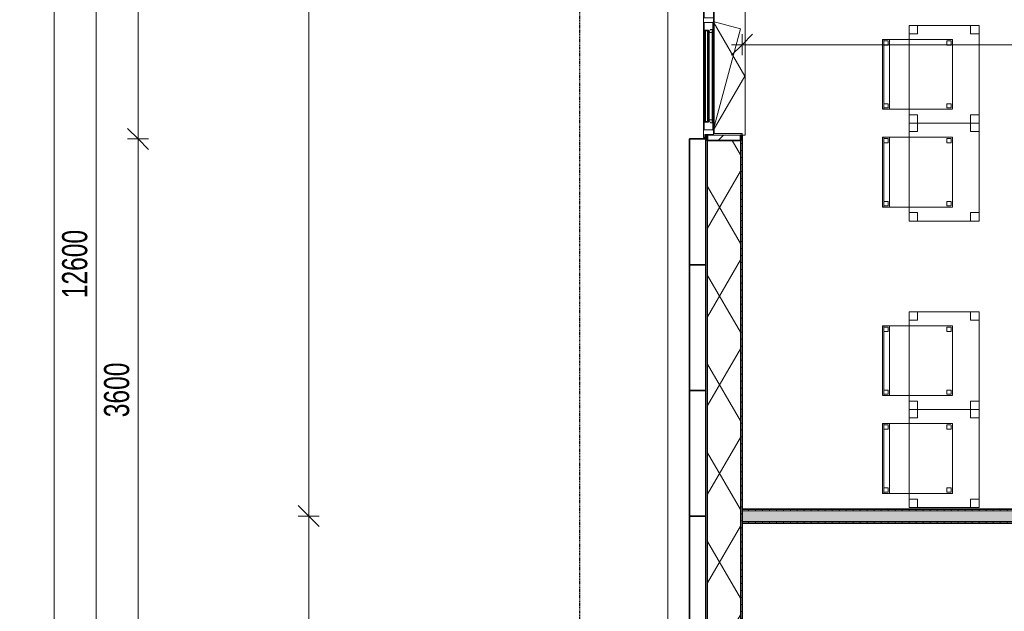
# Model space of a CAD drawing. Header units: millimetres. Extents: x -80560 to 110805, y -11020 to 52719.
# Tile 80 of 182: x 30887 to 37931, y 39018 to 43254. Entities that reach past the tile are written whole.
import ezdxf

# ---------------------------------------------------------------- set-up
doc = ezdxf.new("R2010")
doc.units = ezdxf.units.MM
for name, pattern in [('CENTER2', [20, 8, -4, 4, -4]), ('DASHED2', [6, 4, -2]), ('DASHED2-1', [3, 2, -1])]:
    doc.linetypes.add(name, pattern=pattern)
for name, color, linetype, lineweight in [('A-ANNO-DIMS', 211, 'Continuous', 9), ('A-ANNO-DIMS-100', 211, 'Continuous', 9), ('A-FLOR-OVHD', 1, 'DASHED2-1', 18), ('A-GENM', 13, 'Continuous', 18), ('A-GLAZ', 151, 'Continuous', 18), ('A-GLAZ-SILL', 1, 'Continuous', 18), ('A-WALL', 113, 'Continuous', 35), ('A-WALL-PATT', 111, 'Continuous', 35), ('I-FURN', 30, 'Continuous', 18), ('I-WALL', 2, 'Continuous', 18), ('S-GRID', 1, 'Continuous', 9)]:
    doc.layers.add(name, color=color, linetype=linetype, lineweight=lineweight)
doc.styles.add('Arial_6', font='arial.ttf', dxfattribs={"width": 0.7, "height": 180})
doc.dimstyles.new('n3o_1_8', dxfattribs={"dimscale": 304.8, "dimtxt": 183.646692, "dimasz": 0.492126, "dimexe": 0.246063, "dimexo": 0.0625, "dimgap": 0.032808, "dimtad": 1, "dimdec": 0, "dimdsep": 46, "dimtxsty": 'Arial_6', "dimblk1": 'OBLIQUE', "dimblk2": 'OBLIQUE', "dimsah": 1, "dimcen": 0.09, "dimdle": 0.246063, "dimazin": 0, "dimtfac": 1, "dimtdec": 4, "dimtix": 1, "dimtmove": 0, "dimatfit": 3, "dimfxl": 0.246063, "dimfxlon": 1, "dimtvp": 1, "dimtolj": 1, "dimtzin": 0, "dimarcsym": 2})
doc.dimstyles.new('n3o_1_8_4', dxfattribs={"dimscale": 304.8, "dimtxt": 183.646692, "dimasz": 0.492126, "dimexe": 0.246063, "dimexo": 0.0625, "dimgap": 0.032808, "dimtad": 1, "dimdec": 0, "dimdsep": 46, "dimtxsty": 'Arial_6', "dimblk1": 'OBLIQUE', "dimblk2": 'OBLIQUE', "dimsah": 1, "dimcen": 0.09, "dimdle": 0.246063, "dimazin": 0, "dimtfac": 1, "dimtdec": 4, "dimtix": 1, "dimtmove": 0, "dimatfit": 3, "dimfxl": 0.246063, "dimfxlon": 1, "dimtvp": 1, "dimtolj": 1, "dimtzin": 0, "dimarcsym": 2})
pattern_1 = [(90, (38650.07, 39650), (-50, 2e-13), [])]

# ---------------------------------------------------------------- blocks, each defined once
blk = doc.blocks.new('Basic Wall _ 41_WA_n3o_cladding_vertikaal_random_100mm_oorspronkelijk - ___-31301032-DO_02 tweede verdieping')
at = {"layer": 'A-WALL', "lineweight": 18}
for p, q in [((10629, 21879), (10629, 48371)), ((10899, 42432), (10899, 42400)), ((10901, 42432), (10901, 42427))]:
    blk.add_line(p, q, dxfattribs=at)
blk = doc.blocks.new('merk 4500 draaikiep 1x - std-33654585-DO_02 tweede verdieping')
at = {"layer": 'A-GLAZ'}
for p, q in [((-2218, 72), (-2184, 72)), ((-2218, 10), (-2218, 72)), ((-2184, 72), (-2184, 4)), ((1382, 72), (1416, 72)), ((1382, 4), (1382, 72)), ((1416, 72), (1416, 4)), ((2184, 72), (2218, 72)), ((2184, 4), (2184, 72)), ((2218, 72), (2218, 10)), ((-2240, 10), (-2218, 10)), ((-2240, 0), (-2240, 10)), ((-2184, 4), (-2162, 4)), ((-2162, 4), (-2162, 0)), ((1360, 4), (1382, 4)), ((1360, 0), (1360, 4)), ((1416, 4), (1438, 4)), ((1438, 4), (1438, 0)), ((2162, 4), (2184, 4)), ((2162, 0), (2162, 4)), ((2218, 10), (2240, 10)), ((2240, 10), (2240, 0)), ((-2162, 0), (-2240, 0)), ((1438, 0), (1360, 0)), ((2240, 0), (2162, 0))]:
    blk.add_line(p, q, dxfattribs=at)
at = {"layer": 'A-GLAZ-SILL'}
for p, q in [((-2184, 72), (1382, 72)), ((1416, 72), (2184, 72)), ((-2162, 4), (1360, 4)), ((-2162, 0), (1360, 0)), ((1438, 4), (2162, 4)), ((1438, 0), (2162, 0))]:
    blk.add_line(p, q, dxfattribs=at)
blk = doc.blocks.new('NLRS_41_GM_WPB_spouwlat-SH_generiek_ISR - 235x38-V208-DO_02 tweede verdieping')
at = {"layer": 'A-GENM'}
h = blk.add_hatch(dxfattribs=at)
h.set_pattern_fill('FP_68', color=256, style=0, pattern_type=2)
h.set_pattern_definition([(45, (0, 0), (-141.4214, 141.4214), [])])
h.paths.add_polyline_path([(11148, 42389), (11148, 42427), (10913, 42427), (10913, 42389), (11114.3, 42389)], flags=0)
for p, q in [((11148, 42427), (10913, 42427)), ((10913, 42427), (10913, 42389)), ((11148, 42389), (11148, 42427)), ((10913, 42389), (11148, 42389))]:
    blk.add_line(p, q, dxfattribs=at)
blk = doc.blocks.new('41_dagkanten_SH_generiek_ISR - 12x204_5-V209-DO_02 tweede verdieping')
at = {"layer": 'A-GENM'}
for p, q in [((11160.5, 42439), (10956, 42439)), ((10956, 42432), (10956, 42427)), ((10956, 42427), (11160.5, 42427)), ((11160.5, 42427), (11160.5, 42439))]:
    blk.add_line(p, q, dxfattribs=at)
blk = doc.blocks.new('82_tafel1 - tafel 500x700 2-30673039-DO_02 tweede verdieping')
at = {"layer": 'I-FURN', "linetype": 'DASHED2'}
for p, q in [((350, 250), (-350, 250)), ((-350, 250), (-350, -250)), ((350, 250), (-350, 250)), ((-350, 250), (-350, -250)), ((-350, 250), (-350, 190)), ((-290, 250), (-350, 250)), ((-290, 190), (-290, 250)), ((-290, 250), (290, 250)), ((-290, 250), (-290, 190)), ((290, 250), (290, 190)), ((290, 190), (290, 250)), ((350, 250), (290, 250)), ((350, -250), (350, 250)), ((350, -250), (350, 250)), ((350, 190), (350, 250)), ((-350, -190), (-350, 190)), ((-350, 190), (-290, 190)), ((-290, 190), (-350, 190)), ((290, 190), (350, 190)), ((350, 190), (290, 190)), ((350, 190), (350, -190)), ((-290, -190), (-350, -190)), ((-350, -190), (-290, -190)), ((-350, -190), (-350, -250)), ((-290, -250), (-290, -190)), ((-290, -190), (-290, -250)), ((350, -190), (290, -190)), ((290, -190), (290, -250)), ((290, -250), (290, -190)), ((290, -190), (350, -190)), ((350, -250), (350, -190)), ((-350, -250), (350, -250)), ((-350, -250), (350, -250)), ((-350, -250), (-290, -250)), ((290, -250), (-290, -250)), ((290, -250), (350, -250))]:
    blk.add_line(p, q, dxfattribs=at)
blk = doc.blocks.new('82_zitmeubel - stoel 500x500-V287-DO_02 tweede verdieping')
at = {"layer": 'I-FURN', "linetype": 'DASHED2'}
for p, q in [((-192.1, -73), (-192.1, 237)), ((-192.1, 237), (-192.1, -73)), ((-192.1, 237), (307.9, 237)), ((-192.1, 237), (307.9, 237)), ((-182.1, 226), (-182.1, 198)), ((-182.1, 198), (-182.1, 226)), ((-153.1, 227), (-181.1, 227)), ((-181.1, 227), (-153.1, 227)), ((-152.1, 198), (-152.1, 226)), ((-152.1, 226), (-152.1, 198)), ((267.9, 226), (267.9, 198)), ((267.9, 198), (267.9, 226)), ((296.9, 227), (268.9, 227)), ((268.9, 227), (296.9, 227)), ((297.9, 198), (297.9, 226)), ((297.9, 226), (297.9, 198)), ((307.9, 237), (307.9, -73)), ((307.9, -73), (307.9, 237)), ((-181.1, 197), (-153.1, 197)), ((-153.1, 197), (-181.1, 197)), ((268.9, 197), (296.9, 197)), ((296.9, 197), (268.9, 197)), ((-192.1, -213), (-192.1, -73)), ((-192.1, -73), (-192.1, -263)), ((307.9, -73), (307.9, -213)), ((307.9, -263), (307.9, -73)), ((-192.1, -254.1), (-192.1, -213)), ((307.9, -213), (-192.1, -213)), ((-192.1, -263), (-192.1, -254.1)), ((307.9, -254.1), (-192.1, -254.1)), ((-192.1, -263), (307.9, -263)), ((-192.1, -263), (307.9, -263)), ((-182.1, -224), (-182.1, -252)), ((-182.1, -252), (-182.1, -224)), ((-153.1, -223), (-181.1, -223)), ((-181.1, -223), (-153.1, -223)), ((-181.1, -253), (-153.1, -253)), ((-153.1, -253), (-181.1, -253)), ((-152.1, -252), (-152.1, -224)), ((-152.1, -224), (-152.1, -252)), ((267.9, -224), (267.9, -252)), ((267.9, -252), (267.9, -224)), ((296.9, -223), (268.9, -223)), ((268.9, -223), (296.9, -223)), ((268.9, -253), (296.9, -253)), ((296.9, -253), (268.9, -253)), ((297.9, -252), (297.9, -224)), ((297.9, -224), (297.9, -252)), ((307.9, -213), (307.9, -254.1)), ((307.9, -254.1), (307.9, -263))]:
    blk.add_line(p, q, dxfattribs=at)
for centre, start, end in [((-181.1, 226), 90, 180), ((-181.1, 226), 90, 180), ((-153.1, 226), 360, 90), ((-153.1, 226), 360, 90), ((268.9, 226), 90, 180), ((268.9, 226), 135, 180), ((268.9, 226), 90, 135), ((296.9, 226), 360, 90), ((296.9, 226), 360, 90), ((-181.1, 198), 180, 270), ((-181.1, 198), 180, 195), ((-181.1, 198), 195, 210), ((-181.1, 198), 210, 225), ((-181.1, 198), 225, 240), ((-181.1, 198), 240, 255), ((-181.1, 198), 255, 270), ((-153.1, 198), 270, 0), ((-153.1, 198), 270, 0), ((268.9, 198), 180, 270), ((268.9, 198), 180, 270), ((296.9, 198), 270, 360), ((296.9, 198), 270, 360), ((-181.1, -224), 90, 180), ((-181.1, -224), 90, 180), ((-181.1, -252), 180, 270), ((-181.1, -252), 180, 270), ((-153.1, -224), 0, 90), ((-153.1, -224), 0, 90), ((-153.1, -252), 270, 0), ((-153.1, -252), 270, 0), ((268.9, -224), 90, 180), ((268.9, -224), 90, 180), ((268.9, -252), 180, 195), ((268.9, -252), 180, 270), ((268.9, -252), 195, 210), ((268.9, -252), 210, 225), ((268.9, -252), 225, 240), ((268.9, -252), 240, 255), ((268.9, -252), 255, 270), ((296.9, -224), 0, 90), ((296.9, -224), 0, 90), ((296.9, -252), 270, 0), ((296.9, -252), 270, 0)]:
    blk.add_arc(centre, 1, start, end, dxfattribs=at)
blk = doc.blocks.new('82_zitmeubel - stoel 500x500-V23-DO_02 tweede verdieping')
at = {"layer": 'I-FURN', "linetype": 'DASHED2'}
for p, q in [((-192.1, -73), (-192.1, 237)), ((-192.1, 237), (-192.1, -73)), ((-192.1, 237), (307.9, 237)), ((-192.1, 237), (307.9, 237)), ((-182.1, 226), (-182.1, 198)), ((-182.1, 198), (-182.1, 226)), ((-153.1, 227), (-181.1, 227)), ((-181.1, 227), (-153.1, 227)), ((-152.1, 198), (-152.1, 226)), ((-152.1, 226), (-152.1, 198)), ((267.9, 226), (267.9, 198)), ((267.9, 198), (267.9, 226)), ((296.9, 227), (268.9, 227)), ((268.9, 227), (296.9, 227)), ((297.9, 198), (297.9, 226)), ((297.9, 226), (297.9, 198)), ((307.9, 237), (307.9, -73)), ((307.9, -73), (307.9, 237)), ((-181.1, 197), (-153.1, 197)), ((-153.1, 197), (-181.1, 197)), ((268.9, 197), (296.9, 197)), ((296.9, 197), (268.9, 197)), ((-192.1, -213), (-192.1, -73)), ((-192.1, -73), (-192.1, -263)), ((307.9, -73), (307.9, -213)), ((307.9, -263), (307.9, -73)), ((-192.1, -254.1), (-192.1, -213)), ((307.9, -213), (-192.1, -213)), ((-192.1, -263), (-192.1, -254.1)), ((307.9, -254.1), (-192.1, -254.1)), ((-192.1, -263), (307.9, -263)), ((-192.1, -263), (307.9, -263)), ((-182.1, -224), (-182.1, -252)), ((-182.1, -252), (-182.1, -224)), ((-153.1, -223), (-181.1, -223)), ((-181.1, -223), (-153.1, -223)), ((-181.1, -253), (-153.1, -253)), ((-153.1, -253), (-181.1, -253)), ((-152.1, -252), (-152.1, -224)), ((-152.1, -224), (-152.1, -252)), ((267.9, -224), (267.9, -252)), ((267.9, -252), (267.9, -224)), ((296.9, -223), (268.9, -223)), ((268.9, -223), (296.9, -223)), ((268.9, -253), (296.9, -253)), ((296.9, -253), (268.9, -253)), ((297.9, -252), (297.9, -224)), ((297.9, -224), (297.9, -252)), ((307.9, -213), (307.9, -254.1)), ((307.9, -254.1), (307.9, -263))]:
    blk.add_line(p, q, dxfattribs=at)
for centre, start, end in [((-181.1, 226), 90, 180), ((-181.1, 226), 90, 180), ((-153.1, 226), 360, 90), ((-153.1, 226), 360, 90), ((268.9, 226), 90, 180), ((268.9, 226), 90, 180), ((296.9, 226), 360, 90), ((296.9, 226), 360, 90), ((-181.1, 198), 180, 270), ((-181.1, 198), 180, 270), ((-153.1, 198), 270, 0), ((-153.1, 198), 270, 0), ((268.9, 198), 180, 270), ((268.9, 198), 180, 270), ((296.9, 198), 270, 360), ((296.9, 198), 270, 360), ((-181.1, -224), 90, 180), ((-181.1, -224), 90, 180), ((-181.1, -252), 180, 270), ((-181.1, -252), 180, 270), ((-153.1, -224), 0, 90), ((-153.1, -224), 0, 90), ((-153.1, -252), 270, 0), ((-153.1, -252), 270, 0), ((268.9, -224), 90, 180), ((268.9, -224), 90, 180), ((268.9, -252), 180, 270), ((268.9, -252), 180, 270), ((296.9, -224), 0, 90), ((296.9, -224), 0, 90), ((296.9, -252), 270, 0), ((296.9, -252), 270, 0)]:
    blk.add_arc(centre, 1, start, end, dxfattribs=at)
blk = doc.blocks.new('82_zitmeubel - stoel 500x500-V281-DO_02 tweede verdieping')
at = {"layer": 'I-FURN', "linetype": 'DASHED2'}
for p, q in [((-192.1, -73), (-192.1, 237)), ((-192.1, 237), (-192.1, -73)), ((-192.1, 237), (307.9, 237)), ((-192.1, 237), (307.9, 237)), ((-182.1, 226), (-182.1, 198)), ((-182.1, 198), (-182.1, 226)), ((-153.1, 227), (-181.1, 227)), ((-181.1, 227), (-153.1, 227)), ((-152.1, 198), (-152.1, 226)), ((-152.1, 226), (-152.1, 198)), ((267.9, 226), (267.9, 198)), ((267.9, 198), (267.9, 226)), ((296.9, 227), (268.9, 227)), ((268.9, 227), (296.9, 227)), ((297.9, 198), (297.9, 226)), ((297.9, 226), (297.9, 198)), ((307.9, 237), (307.9, -73)), ((307.9, -73), (307.9, 237)), ((-181.1, 197), (-153.1, 197)), ((-153.1, 197), (-181.1, 197)), ((268.9, 197), (296.9, 197)), ((296.9, 197), (268.9, 197)), ((-192.1, -213), (-192.1, -73)), ((-192.1, -73), (-192.1, -263)), ((307.9, -73), (307.9, -213)), ((307.9, -263), (307.9, -73)), ((-192.1, -254.1), (-192.1, -213)), ((307.9, -213), (-192.1, -213)), ((-192.1, -263), (-192.1, -254.1)), ((307.9, -254.1), (-192.1, -254.1)), ((-192.1, -263), (307.9, -263)), ((-192.1, -263), (307.9, -263)), ((-182.1, -224), (-182.1, -252)), ((-182.1, -252), (-182.1, -224)), ((-153.1, -223), (-181.1, -223)), ((-181.1, -223), (-153.1, -223)), ((-181.1, -253), (-153.1, -253)), ((-153.1, -253), (-181.1, -253)), ((-152.1, -252), (-152.1, -224)), ((-152.1, -224), (-152.1, -252)), ((267.9, -224), (267.9, -252)), ((267.9, -252), (267.9, -224)), ((296.9, -223), (268.9, -223)), ((268.9, -223), (296.9, -223)), ((268.9, -253), (296.9, -253)), ((296.9, -253), (268.9, -253)), ((297.9, -252), (297.9, -224)), ((297.9, -224), (297.9, -252)), ((307.9, -213), (307.9, -254.1)), ((307.9, -254.1), (307.9, -263))]:
    blk.add_line(p, q, dxfattribs=at)
for centre, start, end in [((-181.1, 226), 90, 180), ((-181.1, 226), 90, 180), ((-153.1, 226), 360, 90), ((-153.1, 226), 360, 90), ((268.9, 226), 90, 180), ((268.9, 226), 90, 180), ((296.9, 226), 360, 90), ((296.9, 226), 360, 90), ((-181.1, 198), 180, 270), ((-181.1, 198), 180, 270), ((-153.1, 198), 270, 0), ((-153.1, 198), 270, 0), ((268.9, 198), 180, 270), ((268.9, 198), 180, 270), ((296.9, 198), 270, 360), ((296.9, 198), 270, 360), ((-181.1, -224), 90, 180), ((-181.1, -224), 90, 180), ((-181.1, -252), 180, 270), ((-181.1, -252), 180, 270), ((-153.1, -224), 0, 90), ((-153.1, -224), 0, 90), ((-153.1, -252), 270, 0), ((-153.1, -252), 270, 0), ((268.9, -224), 90, 180), ((268.9, -224), 90, 180), ((268.9, -252), 180, 195), ((268.9, -252), 180, 270), ((268.9, -252), 195, 210), ((268.9, -252), 210, 225), ((268.9, -252), 225, 240), ((268.9, -252), 240, 255), ((268.9, -252), 255, 270), ((296.9, -224), 0, 90), ((296.9, -224), 0, 90), ((296.9, -252), 270, 0), ((296.9, -252), 270, 0)]:
    blk.add_arc(centre, 1, start, end, dxfattribs=at)
blk = doc.blocks.new('31_n3o_RT62_raam binnensponning_770817_v3 - Type 1-33654599-DO_02 tweede verdieping')
at = {"layer": 'A-GENM'}
for p, q in [((-372, 66), (-384, 66)), ((-384, 62), (-372, 62)), ((-372, 62), (-372, 66)), ((372, 66), (-372, 66)), ((-372, 66), (-372, 62)), ((-372, 62), (372, 62)), ((384, 66), (372, 66)), ((372, 66), (372, 62)), ((372, 62), (372, 66)), ((372, 62), (384, 62))]:
    blk.add_line(p, q, dxfattribs=at)
blk = doc.blocks.new('Mobility Plan Swing v2 - Mobility Plan Swing v2-33563606-DO_02 tweede verdieping')
at = {"layer": 'A-GENM'}
for p, q in [((-390, 0), (337.7, -195)), ((-390, 0), (0, -225.2)), ((0, -225.2), (390, 0)), ((390, 0), (337.7, -195))]:
    blk.add_line(p, q, dxfattribs=at)
blk = doc.blocks.new('30_n3o_RT62_glas met glaslat - Type 1-33654604-DO_02 tweede verdieping')
at = {"layer": 'A-GENM'}
for points in [[(175.5, 31), (-329, 31), (-329, 25), (329, 25), (329, 31)], [(-118.2, 11), (-329, 11), (-329, 5), (329, 5), (329, 11), (175.5, 11)]]:
    blk.add_hatch(color=256, dxfattribs=at).paths.add_polyline_path(points, flags=0)
for p, q in [((-329, 25), (-329, 31)), ((-329, 31), (329, 31)), ((329, 25), (-329, 25)), ((-329, 11), (-329, 25)), ((-329, 5), (-329, 11)), ((-329, 11), (329, 11)), ((329, 5), (-329, 5)), ((-325, 25), (-325, 11)), ((-0.5, 0), (0.5, 0)), ((325, 11), (325, 25)), ((329, 25), (329, 31)), ((329, 25), (329, 11)), ((329, 5), (329, 11))]:
    blk.add_line(p, q, dxfattribs=at)
blk = doc.blocks.new('DPWP_30_n3o_RT62_glas met glaslat Frame1 - Type 1-33654607-DO_02 tweede verdieping')
at = {"layer": 'A-GENM'}
for p, q in [((-334, 27), (-312, 27)), ((-334, 15), (-334, 27)), ((-317.317, 5), (-334, 15)), ((-312, 5), (-317.317, 5)), ((-312, 27), (-312, 5)), ((-312, 27), (312, 27)), ((-312, 5), (312, 5)), ((312, 5), (312, 27)), ((312, 27), (334, 27)), ((317.317, 5), (312, 5)), ((334, 15), (317.317, 5)), ((334, 27), (334, 15))]:
    blk.add_line(p, q, dxfattribs=at)
blk = doc.blocks.new('NLRS_42_GM_ISR_vensterbank_kunststeen-SH_generiek_ISR - 220x20-33891804-DO_02 tweede verdieping')
at = {"layer": 'A-GENM'}
for p, q in [((-2223, 199.5), (-2223, 220)), ((-2223, 220), (2223, 220)), ((2223, 220), (2223, 199.5)), ((2211, 0), (-2211, 0))]:
    blk.add_line(p, q, dxfattribs=at)
blk = doc.blocks.new('DIMBLOCK5-DO_02 tweede verdieping')
at = {"layer": 'A-ANNO-DIMS-100'}
for p, q in [((31734.2, 46900), (31659.2, 46975)), ((31809.2, 46900), (31659.2, 46900)), ((31734.2, 46900), (31734.2, 42400)), ((31734.2, 46900), (31809.2, 46825)), ((31734.2, 46900), (31809.2, 46900)), ((31734.2, 42400), (31659.2, 42475)), ((31809.2, 42400), (31659.2, 42400)), ((31734.2, 42400), (31809.2, 42325)), ((31734.2, 42400), (31809.2, 42400))]:
    blk.add_line(p, q, dxfattribs=at)
at = {"layer": 'A-ANNO-DIMS-100', "color": 0, "insert": (31490.5, 44457.9), "char_height": 180, "width": 461.094, "attachment_point": 1, "rotation": 90, "line_spacing_factor": 0.941778, "style": 'Arial_6'}
blk.add_mtext('4500', dxfattribs=at)
blk = doc.blocks.new('_Oblique')
at = {"color": 0, "linetype": 'ByBlock', "lineweight": -2}
blk.add_line((-0.5, -0.5), (0.5, 0.5), dxfattribs=at)
blk = doc.blocks.new('DIMBLOCK6-DO_02 tweede verdieping')
at = {"layer": 'A-ANNO-DIMS-100'}
for p, q in [((31734.2, 42400), (31659.2, 42475)), ((31809.2, 42400), (31659.2, 42400)), ((31734.2, 42400), (31734.2, 38800)), ((31734.2, 42400), (31809.2, 42325)), ((31734.2, 42400), (31809.2, 42400)), ((31734.2, 38800), (31659.2, 38875)), ((31809.2, 38800), (31659.2, 38800)), ((31734.2, 38800), (31809.2, 38725)), ((31734.2, 38800), (31809.2, 38800))]:
    blk.add_line(p, q, dxfattribs=at)
at = {"layer": 'A-ANNO-DIMS-100', "color": 0, "insert": (31490.5, 40407.9), "char_height": 180, "width": 461.094, "attachment_point": 1, "rotation": 90, "line_spacing_factor": 0.941778, "style": 'Arial_6'}
blk.add_mtext('3600', dxfattribs=at)
blk = doc.blocks.new('DIMBLOCK169-DO_02 tweede verdieping')
at = {"layer": 'A-ANNO-DIMS-100'}
for p, q in [((31434.2, 47800), (31359.2, 47875)), ((31509.2, 47800), (31359.2, 47800)), ((31434.2, 47800), (31434.2, 35200)), ((31434.2, 47800), (31509.2, 47725)), ((31434.2, 47800), (31509.2, 47800)), ((31434.2, 35200), (31359.2, 35275)), ((31509.2, 35200), (31359.2, 35200)), ((31434.2, 35200), (31509.2, 35125)), ((31434.2, 35200), (31509.2, 35200))]:
    blk.add_line(p, q, dxfattribs=at)
at = {"layer": 'A-ANNO-DIMS-100', "color": 0, "insert": (31190.5, 41259.8), "char_height": 180, "width": 576.368, "attachment_point": 1, "rotation": 90, "line_spacing_factor": 0.941778, "style": 'Arial_6'}
blk.add_mtext('12600', dxfattribs=at)
blk = doc.blocks.new('DIMBLOCK174-DO_02 tweede verdieping')
at = {"layer": 'A-ANNO-DIMS-100'}
for p, q in [((31134.2, 48371), (31059.2, 48446)), ((31134.2, 9354), (31134.2, 48446)), ((31209.2, 48371), (31059.2, 48371)), ((31134.2, 48371), (31209.2, 48296)), ((31134.2, 48371), (31209.2, 48371)), ((31134.2, 9429), (31059.2, 9504)), ((31209.2, 9429), (31059.2, 9429)), ((31134.2, 9429), (31209.2, 9354)), ((31134.2, 9429), (31209.2, 9429))]:
    blk.add_line(p, q, dxfattribs=at)
at = {"layer": 'A-ANNO-DIMS-100', "color": 0, "insert": (30890.5, 28659.8), "char_height": 180, "width": 576.368, "attachment_point": 1, "rotation": 90, "line_spacing_factor": 0.941778, "style": 'Arial_6'}
blk.add_mtext('38942', dxfattribs=at)
blk = doc.blocks.new('DIMBLOCK176-DO_02 tweede verdieping')
at = {"layer": 'A-ANNO-DIMS-100'}
for p, q in [((36055.3, 43074.8), (36130.3, 43149.8)), ((36055.3, 43149.8), (36055.3, 42999.8)), ((36055.3, 43074.8), (36055.3, 43149.8)), ((43944.8, 43074.8), (44019.8, 43149.8)), ((43944.8, 43149.8), (43944.8, 42999.8)), ((43944.8, 43074.8), (43944.8, 43149.8)), ((35980.3, 43074.8), (43944.8, 43074.8)), ((36055.3, 43074.8), (35980.3, 42999.8)), ((43944.8, 43074.8), (43869.8, 42999.8))]:
    blk.add_line(p, q, dxfattribs=at)
at = {"layer": 'A-ANNO-DIMS-100', "color": 0, "insert": (39807.9, 43318.5), "char_height": 180, "width": 461.094, "attachment_point": 1, "line_spacing_factor": 0.941778, "style": 'Arial_6'}
blk.add_mtext('7890', dxfattribs=at)
blk = doc.blocks.new('DIMBLOCK664-DO_02 tweede verdieping')
at = {"layer": 'A-ANNO-DIMS-100'}
for p, q in [((32954.9, 47800), (32879.9, 47875)), ((32954.9, 47875), (32954.9, 39700)), ((33029.9, 47800), (32879.9, 47800)), ((32954.9, 47800), (33029.9, 47725)), ((32954.9, 47800), (33029.9, 47800)), ((32954.9, 39700), (32879.9, 39775)), ((33029.9, 39700), (32879.9, 39700)), ((32954.9, 39700), (33029.9, 39625)), ((32954.9, 39700), (33029.9, 39700))]:
    blk.add_line(p, q, dxfattribs=at)
at = {"layer": 'A-ANNO-DIMS-100', "color": 0, "insert": (32711.2, 43557.9), "char_height": 180, "width": 461.094, "attachment_point": 1, "rotation": 90, "line_spacing_factor": 0.941778, "style": 'Arial_6'}
blk.add_mtext('8100', dxfattribs=at)
blk = doc.blocks.new('DIMBLOCK665-DO_02 tweede verdieping')
at = {"layer": 'A-ANNO-DIMS-100'}
for p, q in [((32954.9, 39700), (32879.9, 39775)), ((33029.9, 39700), (32879.9, 39700)), ((32954.9, 39700), (32954.9, 35200)), ((32954.9, 39700), (33029.9, 39625)), ((32954.9, 39700), (33029.9, 39700)), ((32954.9, 35200), (32879.9, 35275)), ((33029.9, 35200), (32879.9, 35200)), ((32954.9, 35200), (33029.9, 35125)), ((32954.9, 35200), (33029.9, 35200))]:
    blk.add_line(p, q, dxfattribs=at)
at = {"layer": 'A-ANNO-DIMS-100', "color": 0, "insert": (32711.2, 37257.9), "char_height": 180, "width": 461.094, "attachment_point": 1, "rotation": 90, "line_spacing_factor": 0.941778, "style": 'Arial_6'}
blk.add_mtext('4500', dxfattribs=at)

msp = doc.modelspace()

# ---------------------------------------------------------------- hatches: boundary and pattern name
at = {"layer": 'A-WALL-PATT', "lineweight": 18}
h = msp.add_hatch(dxfattribs=at)
h.set_pattern_fill('FP_81', color=256, style=0, pattern_type=2)
h.set_pattern_definition([(270, (35795.82, 41516.626), (50, 9e-14), [])])
h.paths.add_polyline_path([(35795.8, 35193.8), (35807.8, 35193.8), (35807.8, 36127), (35795.8, 36127), (35795.8, 35583.6)], flags=0)
h.paths.add_polyline_path([(35807.8, 38773), (35807.8, 42427), (35795.8, 42427), (35795.8, 38773)], flags=0)
h.paths.add_polyline_path([(35795.8, 46873), (35807.8, 46873), (35807.8, 48087), (35795.8, 48087), (35795.8, 46914.5)], flags=0)
h = msp.add_hatch(dxfattribs=at)
h.set_pattern_fill('FP_2', color=256, style=0, pattern_type=2)
h.set_pattern_definition([(60, (24894.82, 0), (-274.963, 158.75), []), (120, (24894.82, 0), (-274.963, -158.75), [])])
h.paths.add_polyline_path([(36009.1, 35193.8), (36042.8, 35193.8), (36042.8, 36089), (35807.8, 36089), (35807.8, 35193.8)], flags=0)
h.paths.add_polyline_path([(35807.8, 38811), (36042.8, 38811), (36042.8, 42389), (35807.8, 42389), (35807.8, 38916.2)], flags=0)
h.paths.add_polyline_path([(35807.8, 46911), (36042.8, 46911), (36042.8, 47852), (35807.8, 47852), (35807.8, 46914.5)], flags=0)
h = msp.add_hatch(dxfattribs=at)
h.set_pattern_fill('FP_82', color=256, angle=90, style=0, pattern_type=2)
h.set_pattern_definition([(1e-13, (35795.82, 41516.626), (-9e-14, 50), [])])
h.paths.add_polyline_path([(36055.3, 35193.8), (36055.3, 36127), (36042.8, 36127), (36042.8, 35193.8)], flags=0)
h.paths.add_polyline_path([(36055.3, 38773), (36055.3, 42427), (36042.8, 42427), (36042.8, 38773)], flags=0)
h.paths.add_polyline_path([(36055.3, 46873), (36055.3, 47839.5), (36042.8, 47839.5), (36042.8, 46873)], flags=0)
h = msp.add_hatch(dxfattribs=at)
h.set_pattern_fill('FP_49', color=256, angle=90, style=0, pattern_type=2)
h.set_pattern_definition(pattern_1)
h.paths.add_polyline_path([(40707.9, 39737.5), (41244.8, 39737.5), (41244.8, 39750), (36055.3, 39750), (36055.3, 39737.5), (39533.2, 39737.5)], flags=0)
at = {"layer": 'A-WALL-PATT', "lineweight": 5}
msp.add_hatch(color=256, dxfattribs=at).paths.add_polyline_path([(41157.3, 39662.5), (41232.3, 39662.5), (41232.3, 39737.5), (36055.3, 39737.5), (36055.3, 39662.5), (41001.5, 39662.5)], flags=0)
at = {"layer": 'A-WALL-PATT', "lineweight": 18}
h = msp.add_hatch(dxfattribs=at)
h.set_pattern_fill('FP_49', color=256, angle=90, style=0, pattern_type=2)
h.set_pattern_definition(pattern_1)
h.paths.add_polyline_path([(41144.8, 39650), (41157.3, 39650), (41157.3, 39662.5), (36055.3, 39662.5), (36055.3, 39650), (41001.5, 39650)], flags=0)

# ---------------------------------------------------------------- linework, layer by layer
at = {"layer": 'A-FLOR-OVHD'}
msp.add_line((35523.8, 21879), (35523.8, 48371), dxfattribs=at)
at = {"layer": 'A-WALL'}
for p, q in [((35807.8, 42427), (35795.8, 42427)), ((35795.8, 42427), (35795.8, 38773)), ((35807.8, 42389), (35807.8, 42427)), ((36055.3, 42427), (36042.8, 42427)), ((36042.8, 42427), (36042.8, 42389)), ((36055.3, 38773), (36055.3, 42427)), ((35678.8, 42400), (35678.8, 38800)), ((35795.8, 42400), (35678.8, 42400)), ((36042.8, 42389), (35807.8, 42389)), ((35678.8, 41500), (35795.8, 41500)), ((35678.8, 40600), (35795.8, 40600)), ((35795.8, 39700), (35678.8, 39700))]:
    msp.add_line(p, q, dxfattribs=at)
at = {"layer": 'A-WALL', "lineweight": 18}
for p, q in [((35807.8, 42427), (35807.8, 42432)), ((35807.8, 42389), (35807.8, 38811)), ((36042.8, 42389), (36042.8, 38811)), ((36055.3, 39737.5), (41232.3, 39737.5)), ((36055.3, 39662.5), (41157.3, 39662.5))]:
    msp.add_line(p, q, dxfattribs=at)
at = {"layer": 'I-WALL', "lineweight": 35}
for p, q in [((41244.8, 39750), (36055.3, 39750)), ((36055.3, 39750), (36055.3, 39650)), ((36055.3, 39650), (41144.8, 39650))]:
    msp.add_line(p, q, dxfattribs=at)
at = {"layer": 'S-GRID', "linetype": 'CENTER2', "lineweight": 25}
msp.add_line((34894.8, 4383.3), (34894.8, 52119.1), dxfattribs=at)

# ---------------------------------------------------------------- block references
at = {"layer": 'A-GENM'}
for name, p, rotation in [('NLRS_42_GM_ISR_vensterbank_kunststeen-SH_generiek_ISR - 220x20-33891804-DO_02 tweede verdieping', (35855.8, 44650), 269.9999999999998), ('30_n3o_RT62_glas met glaslat - Type 1-33654604-DO_02 tweede verdieping', (35782.8, 42850), 269.9999999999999), ('DPWP_30_n3o_RT62_glas met glaslat Frame1 - Type 1-33654607-DO_02 tweede verdieping', (35813.8, 42850), 269.9999999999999), ('31_n3o_RT62_raam binnensponning_770817_v3 - Type 1-33654599-DO_02 tweede verdieping', (35782.8, 42850), 269.9999999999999), ('Mobility Plan Swing v2 - Mobility Plan Swing v2-33563606-DO_02 tweede verdieping', (35848.8, 42850), 89.99999999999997)]:
    msp.add_blockref(name, p, dxfattribs=dict(at, rotation=rotation))
for name in ['NLRS_41_GM_WPB_spouwlat-SH_generiek_ISR - 235x38-V208-DO_02 tweede verdieping', '41_dagkanten_SH_generiek_ISR - 12x204_5-V209-DO_02 tweede verdieping']:
    msp.add_blockref(name, (24894.8, 0), dxfattribs=at)
at = {"layer": 'A-GLAZ', "rotation": 269.9999999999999}
msp.add_blockref('merk 4500 draaikiep 1x - std-33654585-DO_02 tweede verdieping', (35778.8, 44650), dxfattribs=at)
at = {"layer": 'A-WALL', "lineweight": 18}
msp.add_blockref('Basic Wall _ 41_WA_n3o_cladding_vertikaal_random_100mm_oorspronkelijk - ___-31301032-DO_02 tweede verdieping', (24894.8, 0), dxfattribs=at)
at = {"layer": 'I-FURN', "linetype": 'DASHED2', "rotation": 269.9999999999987}
for name, p in [('82_tafel1 - tafel 500x700 2-30673039-DO_02 tweede verdieping', (37499.8, 42862.5)), ('82_zitmeubel - stoel 500x500-V287-DO_02 tweede verdieping', (37322.8, 42920.4)), ('82_tafel1 - tafel 500x700 2-30673039-DO_02 tweede verdieping', (37499.8, 42162.5)), ('82_zitmeubel - stoel 500x500-V23-DO_02 tweede verdieping', (37322.8, 42220.4)), ('82_tafel1 - tafel 500x700 2-30673039-DO_02 tweede verdieping', (37499.8, 40812.5)), ('82_zitmeubel - stoel 500x500-V281-DO_02 tweede verdieping', (37322.8, 40870.4)), ('82_tafel1 - tafel 500x700 2-30673039-DO_02 tweede verdieping', (37499.8, 40112.5)), ('82_zitmeubel - stoel 500x500-V23-DO_02 tweede verdieping', (37322.8, 40170.4))]:
    msp.add_blockref(name, p, dxfattribs=at)

# ---------------------------------------------------------------- dimensions: what is measured, and where the dimension line sits
at = {"layer": 'A-ANNO-DIMS'}
for base, p1, p2, dimstyle, override, picture, middle in [((31134.2, 48371), (31209.2, 9429), (31209.2, 48371), 'n3o_1_8', {"dimpost": '<>', "dimfxl": 38942}, 'DIMBLOCK174-DO_02 tweede verdieping', (31032.2, 28900)), ((31434.2, 35200), (31509.2, 47800), (31509.2, 35200), 'n3o_1_8', {"dimpost": '<>', "dimfxl": 12600}, 'DIMBLOCK169-DO_02 tweede verdieping', (31332.3, 41500)), ((32954.9, 39700), (33029.9, 47800), (33029.9, 39700), 'n3o_1_8_4', {"dimpost": '<>', "dimfxl": 8100}, 'DIMBLOCK664-DO_02 tweede verdieping', (32852.9, 43750)), ((31734.2, 42400), (31809.2, 46900), (31809.2, 42400), 'n3o_1_8', {"dimpost": '<>', "dimfxl": 4500}, 'DIMBLOCK5-DO_02 tweede verdieping', (31632.3, 44650)), ((31734.2, 38800), (31809.2, 42400), (31809.2, 38800), 'n3o_1_8', {"dimpost": '<>', "dimfxl": 3600}, 'DIMBLOCK6-DO_02 tweede verdieping', (31632.2, 40600)), ((32954.9, 35200), (33029.9, 39700), (33029.9, 35200), 'n3o_1_8_4', {"dimpost": '<>', "dimfxl": 4500}, 'DIMBLOCK665-DO_02 tweede verdieping', (32852.9, 37450))]:
    dim = msp.add_linear_dim(base=base, p1=p1, p2=p2, angle=90, dimstyle=dimstyle, override=override, dxfattribs=at)
    dim.commit()
    dim.dimension.update_dxf_attribs({"geometry": picture, "text_midpoint": middle})
dim = msp.add_linear_dim(base=(43944.8189632, 43074.8073536), p1=(36055.3189632, 43149.8073536), p2=(43944.8189632, 43149.8073536), dimstyle='n3o_1_8', override={"dimpost": '<>', "dimfxl": 7889.5}, dxfattribs=at)
dim.commit()
dim.dimension.update_dxf_attribs({"geometry": 'DIMBLOCK176-DO_02 tweede verdieping', "text_midpoint": (40000.0689632, 43176.7104919)})

doc.saveas('drawing.dxf')
